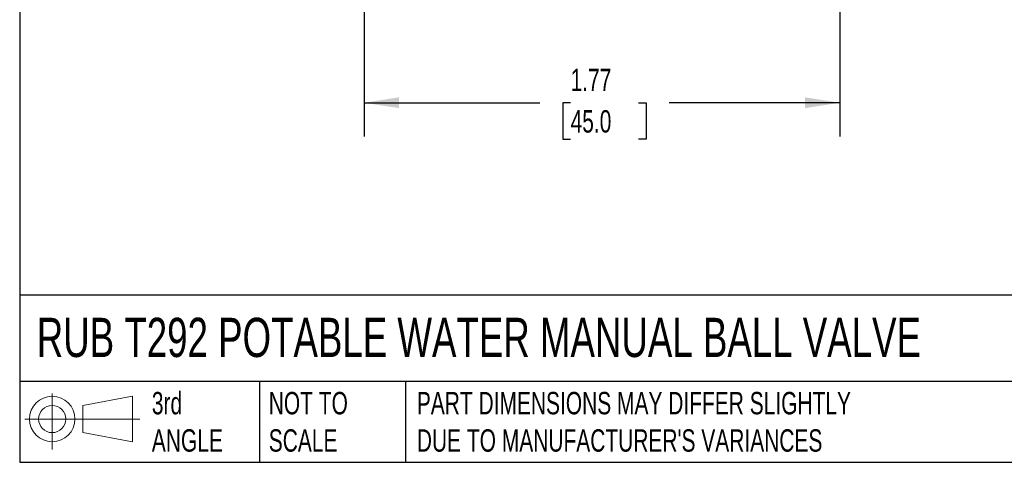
# Model space of a CAD drawing. Header units: inches. Extents: x 0.2 to 10.8, y 0.2 to 8.2.
# Tile 1 of 13: x 0.2 to 3.9, y 0.2 to 1.9. Entities that reach past the tile are written whole.
import ezdxf

# ---------------------------------------------------------------- set-up
doc = ezdxf.new("R2010")
doc.units = ezdxf.units.IN
doc.header["$MEASUREMENT"] = 0
doc.linetypes.add('SLD-Solid', pattern=[0])
doc.layers.add('DIMENSIONS', color=140, linetype='SLD-Solid', lineweight=25)
doc.layers.add('TEXT', color=140, linetype='SLD-Solid', lineweight=25)
doc.layers.add('SLD-DEFPOINTS', color=7, linetype='Continuous')
doc.styles.add('SLDTEXTSTYLE0', font='TXT', dxfattribs={"width": 0.7})
doc.dimstyles.new('SLDDIMSTYLE0', dxfattribs={"dimtxt": 0.084961, "dimasz": 0.13, "dimexe": 0, "dimexo": 0.0625, "dimgap": 0.02124, "dimtad": 0, "dimtih": 1, "dimtoh": 1, "dimrnd": 1e-09, "dimzin": 12, "dimdsep": 46, "dimtxsty": 'SLDTEXTSTYLE0', "dimsah": 1, "dimcen": 0.09, "dimadec": 0, "dimazin": 3, "dimtfac": 1, "dimtofl": 0, "dimtmove": 0, "dimatfit": 3, "dimfxl": 0, "dimfrac": 2, "dimtolj": 1, "dimtzin": 12, "dimarcsym": 0})

# ---------------------------------------------------------------- blocks, each defined once
blk = doc.blocks.new('Block11')
at = {"color": 7, "linetype": 'SLD-Solid', "lineweight": 18}
for p, q in [((0.1019, 0.2091), (0.1019, 0)), ((0.2157, 0.1641), (0.4006, 0.1981)), ((0.4006, 0.1981), (0.4006, 0.0288)), ((0.2157, 0.0628), (0.2157, 0.1641)), ((0, 0.1135), (0.4281, 0.1135)), ((0.2157, 0.0628), (0.4006, 0.0288))]:
    blk.add_line(p, q, dxfattribs=at)
for radius in [0.0846, 0.0506]:
    blk.add_circle((0.1019, 0.1135), radius, dxfattribs=at)
blk = doc.blocks.new('Block12')
at = {"layer": 'SLD-DEFPOINTS'}
blk.add_blockref('Block11', (0, 0), dxfattribs=at)
blk = doc.blocks.new('_D_3')
at = {"layer": 'DIMENSIONS'}
for p, q in [((1.5325, 2.5237), (1.5325, 1.4625)), ((3.3042, 2.5237), (3.3042, 1.4625)), ((1.5325, 1.5875), (2.1862, 1.5875)), ((2.3013, 1.5875), (2.2728, 1.5875)), ((2.2728, 1.5875), (2.2728, 1.4524)), ((2.5538, 1.5875), (2.5823, 1.5875)), ((2.5823, 1.5875), (2.5823, 1.4524)), ((3.3042, 1.5875), (2.6689, 1.5875)), ((2.2728, 1.4524), (2.3013, 1.4524)), ((2.5823, 1.4524), (2.5538, 1.4524))]:
    blk.add_line(p, q, dxfattribs=at)
for points in [[(1.5325, 1.5875), (1.6625, 1.5675), (1.6625, 1.6075)], [(3.3042, 1.5875), (3.1742, 1.6075), (3.1742, 1.5675)]]:
    blk.add_solid(points, dxfattribs=at)
at = {"layer": 'DIMENSIONS', "char_height": 0.08333, "attachment_point": 1, "style": 'SLDTEXTSTYLE0'}
for s, insert in [('1.77', (2.3013, 1.7139)), ('45.0', (2.3013, 1.5599))]:
    blk.add_mtext(s, dxfattribs=dict(at, insert=insert))

msp = doc.modelspace()

# ---------------------------------------------------------------- linework, layer by layer
at = {"layer": 'TEXT'}
for p, q in [((0.25, 8.25), (0.25, 0.25)), ((10.75, 0.8711), (0.25, 0.8711)), ((10.75, 0.55), (0.25, 0.55)), ((1.1435, 0.55), (1.1435, 0.25)), ((1.6865, 0.55), (1.6865, 0.25)), ((0.25, 0.25), (10.75, 0.25))]:
    msp.add_line(p, q, dxfattribs=at)

# ---------------------------------------------------------------- block references
at = {"layer": 'SLD-DEFPOINTS'}
msp.add_blockref('Block12', (0.2692, 0.2974), dxfattribs=at)

# ---------------------------------------------------------------- texts
at = {"layer": 'TEXT', "attachment_point": 1, "style": 'SLDTEXTSTYLE0'}
for s, insert, char_height in [('RUB T292 POTABLE WATER MANUAL BALL VALVE', (0.3136, 0.7875), 0.145833), ('3rd^JANGLE', (0.7421, 0.5117), 0.08333), ('NOT TO^JSCALE', (1.1774, 0.5117), 0.083333), ("PART DIMENSIONS MAY DIFFER SLIGHTLY ^JDUE TO MANUFACTURER'S VARIANCES", (1.7288, 0.5117), 0.083333)]:
    msp.add_mtext(s, dxfattribs=dict(at, insert=insert, char_height=char_height))

# ---------------------------------------------------------------- dimensions: what is measured, and where the dimension line sits
at = {"layer": 'DIMENSIONS'}
dim = msp.add_linear_dim(base=(1.5325, 1.5875), p1=(3.3042, 2.5737), p2=(1.5325, 2.5737), dimstyle='SLDDIMSTYLE0', dxfattribs=at)
dim.commit()
dim.dimension.update_dxf_attribs({"geometry": '_D_3', "text_midpoint": (2.4276, 1.5875), "dimtype": 160})

doc.saveas('drawing.dxf')
